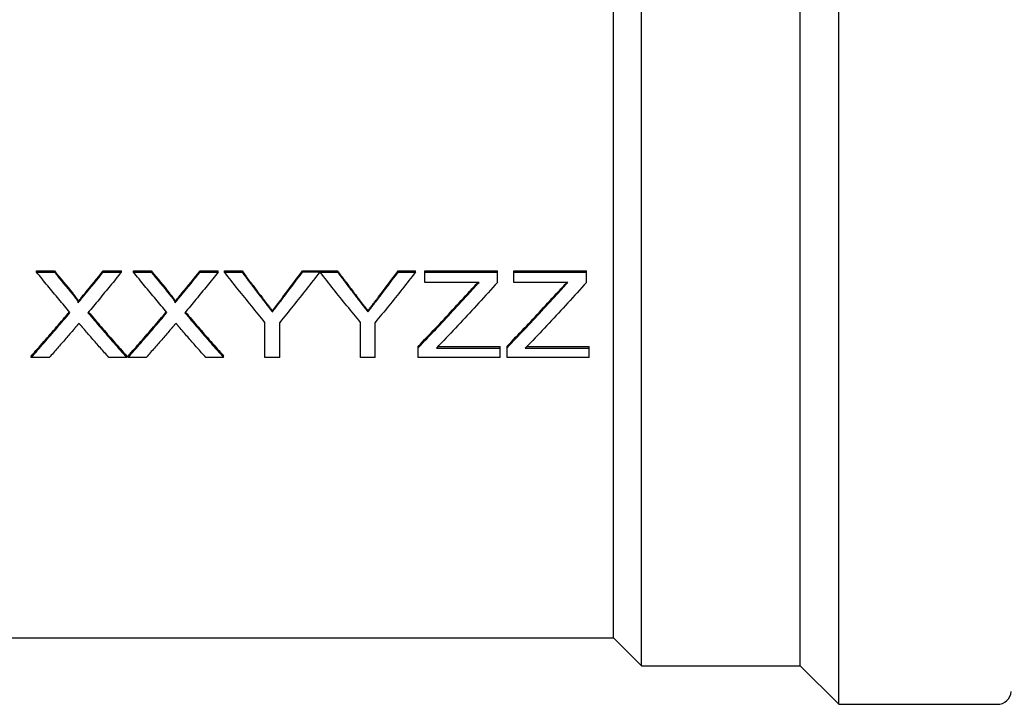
# Model space of a CAD drawing. Header units: millimetres. Extents: x 69 to 3753, y 6 to 390.
# Tile 3 of 11: x 331 to 373, y 147 to 176. Entities that reach past the tile are written whole.
import ezdxf

# ---------------------------------------------------------------- set-up
doc = ezdxf.new("R2010")
doc.units = ezdxf.units.MM
doc.layers.add('DETAIL', color=2, linetype='Continuous')

msp = doc.modelspace()

# ---------------------------------------------------------------- linework, layer by layer
at = {"layer": 'DETAIL'}
for p, q in [((365.953, 146.966), (365.953, 219.266)), ((357.503, 148.616), (357.503, 217.616)), ((364.303, 148.616), (364.303, 217.616)), ((356.303, 149.816), (356.303, 216.416)), ((331.573, 165.501), (331.573, 165.554)), ((331.573, 165.554), (332.338, 165.554)), ((331.573, 165.501), (332.338, 165.501)), ((332.338, 165.501), (332.338, 165.554)), ((334.433, 165.501), (334.433, 165.554)), ((334.433, 165.554), (335.208, 165.554)), ((334.433, 165.501), (335.208, 165.501)), ((335.208, 165.501), (335.208, 165.554)), ((335.727, 165.501), (335.727, 165.554)), ((335.727, 165.554), (336.491, 165.554)), ((335.727, 165.501), (336.491, 165.501)), ((336.491, 165.501), (336.491, 165.554)), ((338.586, 165.501), (338.586, 165.554)), ((338.586, 165.554), (339.362, 165.554)), ((338.586, 165.501), (339.362, 165.501)), ((339.362, 165.501), (339.362, 165.554)), ((339.629, 165.501), (339.629, 165.554)), ((339.629, 165.554), (340.38, 165.554)), ((339.629, 165.501), (340.38, 165.501)), ((340.38, 165.501), (340.38, 165.554)), ((342.975, 165.554), (343.72, 165.561)), ((342.975, 165.501), (342.975, 165.554)), ((342.975, 165.501), (343.72, 165.508)), ((343.72, 165.508), (343.72, 165.561)), ((343.726, 165.501), (343.726, 165.554)), ((343.726, 165.554), (344.476, 165.554)), ((343.726, 165.501), (344.476, 165.501)), ((344.476, 165.501), (344.476, 165.554)), ((347.071, 165.501), (347.071, 165.554)), ((347.071, 165.554), (347.822, 165.554)), ((347.071, 165.501), (347.822, 165.501)), ((347.822, 165.501), (347.822, 165.554)), ((348.219, 165.501), (348.219, 165.554)), ((348.219, 165.554), (351.335, 165.554)), ((348.219, 165.501), (351.335, 165.501)), ((348.219, 165.06), (348.219, 165.501)), ((351.335, 165.501), (351.335, 165.554)), ((351.335, 165.06), (351.335, 165.501)), ((352.027, 165.501), (352.027, 165.554)), ((352.027, 165.554), (355.142, 165.554)), ((352.027, 165.501), (355.142, 165.501)), ((352.027, 165.06), (352.027, 165.501)), ((355.142, 165.501), (355.142, 165.554)), ((355.142, 165.06), (355.142, 165.501)), ((350.539, 165.06), (348.219, 165.06)), ((354.346, 165.06), (352.027, 165.06)), ((333.356, 164.184), (333.356, 164.241)), ((337.51, 164.184), (337.51, 164.241)), ((341.678, 163.792), (341.678, 163.85)), ((345.774, 163.792), (345.774, 163.85)), ((341.36, 161.838), (341.36, 163.346)), ((341.995, 161.838), (341.995, 163.346)), ((345.456, 161.838), (345.456, 163.346)), ((346.091, 161.838), (346.091, 163.346)), ((347.931, 162.259), (347.931, 162.322)), ((347.931, 161.838), (347.931, 162.259)), ((348.711, 162.242), (351.45, 162.242)), ((348.772, 162.305), (351.45, 162.305)), ((351.45, 162.242), (351.45, 162.305)), ((351.45, 161.838), (351.45, 162.242)), ((351.738, 162.259), (351.738, 162.322)), ((351.738, 161.838), (351.738, 162.259)), ((352.519, 162.242), (355.258, 162.242)), ((352.579, 162.305), (355.258, 162.305)), ((355.258, 162.242), (355.258, 162.305)), ((355.258, 161.838), (355.258, 162.242)), ((331.342, 161.838), (331.342, 161.902)), ((332.117, 161.838), (331.342, 161.838)), ((335.439, 161.838), (334.673, 161.838)), ((335.439, 161.838), (335.439, 161.902)), ((335.496, 161.838), (335.496, 161.902)), ((336.271, 161.838), (335.496, 161.838)), ((339.592, 161.838), (338.827, 161.838)), ((339.592, 161.838), (339.592, 161.902)), ((341.995, 161.838), (341.36, 161.838)), ((346.091, 161.838), (345.456, 161.838)), ((351.45, 161.838), (347.931, 161.838)), ((355.258, 161.838), (351.738, 161.838)), ((330.443, 149.816), (356.303, 149.816)), ((356.303, 149.816), (357.503, 148.616)), ((357.503, 148.616), (364.303, 148.616)), ((364.303, 148.616), (365.953, 146.966)), ((365.953, 146.966), (372.753, 146.966))]:
    msp.add_line(p, q, dxfattribs=at)
at = {"layer": 'DETAIL', "flags": 128}
for points in [[(333.006, 163.765), (332.946, 163.836), (332.886, 163.907), (332.827, 163.978), (332.767, 164.049), (332.707, 164.121), (332.647, 164.192), (332.588, 164.264), (332.528, 164.335), (332.468, 164.407), (332.409, 164.479), (332.349, 164.552), (332.289, 164.624), (332.23, 164.696), (332.17, 164.769), (332.11, 164.841), (332.051, 164.914), (331.991, 164.987), (331.931, 165.06), (331.872, 165.133), (331.812, 165.207), (331.752, 165.28), (331.693, 165.353), (331.633, 165.427), (331.573, 165.501)], [(335.208, 165.501), (335.148, 165.427), (335.088, 165.353), (335.029, 165.279), (334.969, 165.206), (334.909, 165.132), (334.85, 165.059), (334.79, 164.985), (334.73, 164.912), (334.671, 164.839), (334.611, 164.766), (334.551, 164.693), (334.492, 164.621), (334.432, 164.548), (334.372, 164.476), (334.313, 164.404), (334.253, 164.331), (334.193, 164.259), (334.133, 164.188), (334.074, 164.116), (334.014, 164.044), (333.954, 163.973), (333.895, 163.901), (333.835, 163.83), (333.775, 163.759)], [(337.159, 163.765), (337.1, 163.836), (337.04, 163.907), (336.98, 163.978), (336.921, 164.049), (336.861, 164.121), (336.801, 164.192), (336.742, 164.264), (336.682, 164.335), (336.622, 164.407), (336.563, 164.479), (336.503, 164.552), (336.443, 164.624), (336.384, 164.696), (336.324, 164.769), (336.264, 164.841), (336.204, 164.914), (336.145, 164.987), (336.085, 165.06), (336.025, 165.133), (335.966, 165.207), (335.906, 165.28), (335.846, 165.353), (335.787, 165.427), (335.727, 165.501)], [(339.362, 165.501), (339.302, 165.427), (339.242, 165.353), (339.183, 165.279), (339.123, 165.206), (339.063, 165.132), (339.004, 165.059), (338.944, 164.985), (338.884, 164.912), (338.824, 164.839), (338.765, 164.766), (338.705, 164.693), (338.645, 164.621), (338.586, 164.548), (338.526, 164.476), (338.466, 164.404), (338.407, 164.331), (338.347, 164.259), (338.287, 164.188), (338.228, 164.116), (338.168, 164.044), (338.108, 163.973), (338.049, 163.901), (337.989, 163.83), (337.929, 163.759)], [(341.36, 163.346), (341.288, 163.434), (341.216, 163.522), (341.144, 163.609), (341.072, 163.697), (341, 163.786), (340.927, 163.874), (340.855, 163.963), (340.783, 164.052), (340.711, 164.141), (340.639, 164.23), (340.567, 164.32), (340.495, 164.409), (340.423, 164.499), (340.351, 164.589), (340.278, 164.68), (340.206, 164.77), (340.134, 164.861), (340.062, 164.952), (339.99, 165.043), (339.918, 165.134), (339.846, 165.225), (339.774, 165.317), (339.701, 165.409), (339.629, 165.501)], [(340.38, 165.554), (340.417, 165.505), (340.453, 165.456), (340.489, 165.408), (340.526, 165.359), (340.562, 165.311), (340.598, 165.262), (340.635, 165.214), (340.671, 165.166), (340.707, 165.117), (340.744, 165.069), (340.78, 165.021), (340.817, 164.973), (340.853, 164.925), (340.889, 164.877), (340.926, 164.829), (340.962, 164.781), (340.998, 164.733), (341.035, 164.686), (341.071, 164.638), (341.107, 164.59), (341.144, 164.543), (341.18, 164.495), (341.216, 164.448), (341.253, 164.4)], [(340.38, 165.501), (340.417, 165.452), (340.453, 165.403), (340.489, 165.355), (340.526, 165.306), (340.562, 165.257), (340.598, 165.209), (340.635, 165.16), (340.671, 165.112), (340.707, 165.063), (340.744, 165.015), (340.78, 164.967), (340.817, 164.918), (340.853, 164.87), (340.889, 164.822), (340.926, 164.774), (340.962, 164.726), (340.998, 164.678), (341.035, 164.63), (341.071, 164.582), (341.107, 164.535), (341.144, 164.487), (341.18, 164.439), (341.216, 164.392), (341.253, 164.344)], [(343.72, 165.508), (343.648, 165.416), (343.576, 165.323), (343.504, 165.232), (343.432, 165.14), (343.361, 165.048), (343.289, 164.957), (343.217, 164.866), (343.145, 164.775), (343.073, 164.684), (343.001, 164.593), (342.929, 164.503), (342.857, 164.413), (342.785, 164.323), (342.714, 164.233), (342.642, 164.144), (342.57, 164.054), (342.498, 163.965), (342.426, 163.876), (342.354, 163.787), (342.282, 163.699), (342.21, 163.61), (342.139, 163.522), (342.067, 163.434), (341.995, 163.346)], [(345.456, 163.346), (345.384, 163.434), (345.312, 163.522), (345.24, 163.609), (345.168, 163.697), (345.096, 163.786), (345.024, 163.874), (344.951, 163.963), (344.879, 164.052), (344.807, 164.141), (344.735, 164.23), (344.663, 164.32), (344.591, 164.409), (344.519, 164.499), (344.447, 164.589), (344.375, 164.68), (344.302, 164.77), (344.23, 164.861), (344.158, 164.952), (344.086, 165.043), (344.014, 165.134), (343.942, 165.225), (343.87, 165.317), (343.798, 165.409), (343.726, 165.501)], [(344.476, 165.554), (344.513, 165.505), (344.549, 165.456), (344.585, 165.408), (344.622, 165.359), (344.658, 165.311), (344.695, 165.262), (344.731, 165.214), (344.767, 165.166), (344.804, 165.117), (344.84, 165.069), (344.876, 165.021), (344.913, 164.973), (344.949, 164.925), (344.985, 164.877), (345.022, 164.829), (345.058, 164.781), (345.094, 164.733), (345.131, 164.686), (345.167, 164.638), (345.204, 164.59), (345.24, 164.543), (345.276, 164.495), (345.313, 164.448), (345.349, 164.4)], [(344.476, 165.501), (344.513, 165.452), (344.549, 165.403), (344.585, 165.355), (344.622, 165.306), (344.658, 165.257), (344.695, 165.209), (344.731, 165.16), (344.767, 165.112), (344.804, 165.063), (344.84, 165.015), (344.876, 164.967), (344.913, 164.918), (344.949, 164.87), (344.985, 164.822), (345.022, 164.774), (345.058, 164.726), (345.094, 164.678), (345.131, 164.63), (345.167, 164.582), (345.204, 164.535), (345.24, 164.487), (345.276, 164.439), (345.313, 164.392), (345.349, 164.344)], [(347.822, 165.501), (347.75, 165.409), (347.677, 165.317), (347.605, 165.225), (347.533, 165.134), (347.461, 165.043), (347.389, 164.952), (347.317, 164.861), (347.245, 164.77), (347.173, 164.68), (347.101, 164.589), (347.028, 164.499), (346.956, 164.409), (346.884, 164.32), (346.812, 164.23), (346.74, 164.141), (346.668, 164.052), (346.596, 163.963), (346.524, 163.874), (346.451, 163.786), (346.379, 163.697), (346.307, 163.609), (346.235, 163.522), (346.163, 163.434), (346.091, 163.346)], [(351.335, 165.06), (351.234, 164.949), (351.134, 164.838), (351.034, 164.727), (350.934, 164.617), (350.834, 164.506), (350.734, 164.396), (350.633, 164.287), (350.533, 164.178), (350.433, 164.068), (350.333, 163.96), (350.233, 163.851), (350.133, 163.743), (350.032, 163.635), (349.932, 163.528), (349.832, 163.421), (349.732, 163.314), (349.632, 163.207), (349.531, 163.101), (349.431, 162.995), (349.331, 162.889), (349.231, 162.784), (349.131, 162.679), (349.031, 162.574), (348.93, 162.47)], [(355.142, 165.06), (355.042, 164.949), (354.942, 164.838), (354.842, 164.727), (354.742, 164.617), (354.641, 164.506), (354.541, 164.396), (354.441, 164.287), (354.341, 164.178), (354.241, 164.068), (354.141, 163.96), (354.04, 163.851), (353.94, 163.743), (353.84, 163.635), (353.74, 163.528), (353.64, 163.421), (353.54, 163.314), (353.439, 163.207), (353.339, 163.101), (353.239, 162.995), (353.139, 162.889), (353.039, 162.784), (352.938, 162.679), (352.838, 162.574), (352.738, 162.47)], [(333.123, 164.596), (333.138, 164.577), (333.153, 164.558), (333.167, 164.541), (333.181, 164.524), (333.193, 164.509), (333.205, 164.494), (333.216, 164.48), (333.226, 164.467), (333.235, 164.455), (333.242, 164.447), (333.248, 164.439), (333.258, 164.425), (333.271, 164.407), (333.283, 164.39), (333.293, 164.375), (333.303, 164.361), (333.312, 164.347), (333.32, 164.334), (333.328, 164.321), (333.335, 164.308), (333.343, 164.294), (333.35, 164.279), (333.355, 164.261), (333.356, 164.241)], [(337.277, 164.596), (337.292, 164.577), (337.307, 164.558), (337.321, 164.541), (337.334, 164.524), (337.347, 164.509), (337.359, 164.494), (337.369, 164.48), (337.379, 164.467), (337.389, 164.455), (337.395, 164.447), (337.401, 164.439), (337.412, 164.425), (337.425, 164.407), (337.436, 164.39), (337.447, 164.375), (337.457, 164.361), (337.466, 164.347), (337.474, 164.334), (337.482, 164.321), (337.489, 164.308), (337.497, 164.294), (337.504, 164.279), (337.509, 164.261), (337.51, 164.241)], [(347.931, 162.322), (348.023, 162.417), (348.115, 162.513), (348.208, 162.608), (348.3, 162.704), (348.392, 162.801), (348.485, 162.898), (348.577, 162.994), (348.669, 163.092), (348.762, 163.189), (348.854, 163.287), (348.946, 163.385), (349.039, 163.483), (349.131, 163.582), (349.223, 163.68), (349.316, 163.779), (349.408, 163.879), (349.5, 163.978), (349.593, 164.078), (349.685, 164.178), (349.777, 164.278), (349.87, 164.379), (349.962, 164.48), (350.054, 164.581), (350.146, 164.682)], [(347.931, 162.259), (348.023, 162.355), (348.115, 162.451), (348.208, 162.547), (348.3, 162.643), (348.392, 162.74), (348.485, 162.837), (348.577, 162.934), (348.669, 163.031), (348.762, 163.129), (348.854, 163.227), (348.946, 163.326), (349.039, 163.424), (349.131, 163.523), (349.223, 163.622), (349.316, 163.721), (349.408, 163.821), (349.5, 163.921), (349.593, 164.021), (349.685, 164.121), (349.777, 164.222), (349.87, 164.323), (349.962, 164.424), (350.054, 164.525), (350.146, 164.627)], [(351.738, 162.322), (351.831, 162.417), (351.923, 162.513), (352.015, 162.608), (352.108, 162.704), (352.2, 162.801), (352.292, 162.898), (352.385, 162.994), (352.477, 163.092), (352.569, 163.189), (352.662, 163.287), (352.754, 163.385), (352.846, 163.483), (352.939, 163.582), (353.031, 163.68), (353.123, 163.779), (353.216, 163.879), (353.308, 163.978), (353.4, 164.078), (353.493, 164.178), (353.585, 164.278), (353.677, 164.379), (353.77, 164.48), (353.862, 164.581), (353.954, 164.682)], [(351.738, 162.259), (351.831, 162.355), (351.923, 162.451), (352.015, 162.547), (352.108, 162.643), (352.2, 162.74), (352.292, 162.837), (352.385, 162.934), (352.477, 163.031), (352.569, 163.129), (352.662, 163.227), (352.754, 163.326), (352.846, 163.424), (352.939, 163.523), (353.031, 163.622), (353.123, 163.721), (353.216, 163.821), (353.308, 163.921), (353.4, 164.021), (353.493, 164.121), (353.585, 164.222), (353.677, 164.323), (353.77, 164.424), (353.862, 164.525), (353.954, 164.627)], [(333.123, 164.54), (333.138, 164.521), (333.153, 164.503), (333.167, 164.485), (333.181, 164.468), (333.193, 164.453), (333.205, 164.438), (333.216, 164.424), (333.226, 164.411), (333.235, 164.399), (333.243, 164.388), (333.251, 164.378), (333.258, 164.369), (333.271, 164.351), (333.283, 164.334), (333.294, 164.318), (333.303, 164.304), (333.312, 164.292), (333.319, 164.28), (333.329, 164.262), (333.338, 164.247), (333.345, 164.234), (333.352, 164.216), (333.355, 164.203), (333.356, 164.184)], [(337.277, 164.54), (337.292, 164.521), (337.307, 164.503), (337.321, 164.485), (337.334, 164.468), (337.347, 164.453), (337.359, 164.438), (337.369, 164.424), (337.379, 164.411), (337.389, 164.399), (337.397, 164.388), (337.405, 164.378), (337.412, 164.369), (337.425, 164.351), (337.437, 164.334), (337.447, 164.318), (337.457, 164.304), (337.465, 164.292), (337.473, 164.28), (337.483, 164.262), (337.492, 164.247), (337.498, 164.234), (337.506, 164.216), (337.509, 164.203), (337.51, 164.184)], [(341.253, 164.4), (341.277, 164.369), (341.301, 164.338), (341.324, 164.308), (341.346, 164.279), (341.368, 164.251), (341.389, 164.223), (341.41, 164.196), (341.43, 164.17), (341.45, 164.145), (341.469, 164.12), (341.488, 164.096), (341.506, 164.073), (341.523, 164.05), (341.54, 164.029), (341.556, 164.007), (341.572, 163.987), (341.587, 163.967), (341.602, 163.949), (341.616, 163.93), (341.63, 163.913), (341.643, 163.896), (341.655, 163.88), (341.667, 163.865), (341.678, 163.85)], [(341.253, 164.344), (341.277, 164.313), (341.301, 164.282), (341.324, 164.252), (341.346, 164.223), (341.368, 164.194), (341.389, 164.167), (341.41, 164.14), (341.43, 164.113), (341.45, 164.088), (341.469, 164.063), (341.488, 164.039), (341.506, 164.016), (341.523, 163.993), (341.54, 163.971), (341.556, 163.95), (341.572, 163.93), (341.587, 163.91), (341.602, 163.891), (341.616, 163.873), (341.63, 163.855), (341.643, 163.838), (341.655, 163.822), (341.667, 163.807), (341.678, 163.792)], [(341.678, 163.85), (341.695, 163.871), (341.711, 163.892), (341.728, 163.914), (341.745, 163.936), (341.763, 163.958), (341.78, 163.981), (341.798, 164.004), (341.816, 164.027), (341.835, 164.05), (341.853, 164.074), (341.872, 164.098), (341.891, 164.123), (341.91, 164.148), (341.929, 164.173), (341.949, 164.198), (341.969, 164.224), (341.989, 164.25), (342.009, 164.277), (342.03, 164.304), (342.051, 164.331), (342.072, 164.358), (342.093, 164.386), (342.115, 164.414), (342.136, 164.443)], [(341.678, 163.792), (341.695, 163.813), (341.711, 163.835), (341.728, 163.856), (341.745, 163.878), (341.763, 163.901), (341.78, 163.923), (341.798, 163.946), (341.816, 163.97), (341.835, 163.993), (341.853, 164.017), (341.872, 164.041), (341.891, 164.066), (341.91, 164.091), (341.929, 164.116), (341.949, 164.142), (341.969, 164.168), (341.989, 164.194), (342.009, 164.22), (342.03, 164.247), (342.051, 164.274), (342.072, 164.302), (342.093, 164.33), (342.115, 164.358), (342.136, 164.387)], [(345.349, 164.4), (345.373, 164.369), (345.397, 164.338), (345.42, 164.308), (345.442, 164.279), (345.464, 164.251), (345.486, 164.223), (345.506, 164.196), (345.527, 164.17), (345.546, 164.145), (345.565, 164.12), (345.584, 164.096), (345.602, 164.073), (345.619, 164.05), (345.636, 164.029), (345.653, 164.007), (345.668, 163.987), (345.684, 163.967), (345.698, 163.949), (345.712, 163.93), (345.726, 163.913), (345.739, 163.896), (345.751, 163.88), (345.763, 163.865), (345.774, 163.85)], [(345.349, 164.344), (345.373, 164.313), (345.397, 164.282), (345.42, 164.252), (345.442, 164.223), (345.464, 164.194), (345.486, 164.167), (345.506, 164.14), (345.527, 164.113), (345.546, 164.088), (345.565, 164.063), (345.584, 164.039), (345.602, 164.016), (345.619, 163.993), (345.636, 163.971), (345.653, 163.95), (345.668, 163.93), (345.684, 163.91), (345.698, 163.891), (345.712, 163.873), (345.726, 163.855), (345.739, 163.838), (345.751, 163.822), (345.763, 163.807), (345.774, 163.792)], [(345.774, 163.85), (345.791, 163.871), (345.808, 163.892), (345.825, 163.914), (345.842, 163.936), (345.859, 163.958), (345.877, 163.981), (345.894, 164.004), (345.912, 164.027), (345.931, 164.05), (345.949, 164.074), (345.968, 164.098), (345.987, 164.123), (346.006, 164.148), (346.026, 164.173), (346.045, 164.198), (346.065, 164.224), (346.085, 164.25), (346.106, 164.277), (346.126, 164.304), (346.147, 164.331), (346.168, 164.358), (346.189, 164.386), (346.211, 164.414), (346.232, 164.443)], [(345.774, 163.792), (345.791, 163.813), (345.808, 163.835), (345.825, 163.856), (345.842, 163.878), (345.859, 163.901), (345.877, 163.923), (345.894, 163.946), (345.912, 163.97), (345.931, 163.993), (345.949, 164.017), (345.968, 164.041), (345.987, 164.066), (346.006, 164.091), (346.026, 164.116), (346.045, 164.142), (346.065, 164.168), (346.085, 164.194), (346.106, 164.22), (346.126, 164.247), (346.147, 164.274), (346.168, 164.302), (346.189, 164.33), (346.211, 164.358), (346.232, 164.387)], [(331.342, 161.902), (331.411, 161.979), (331.479, 162.056), (331.547, 162.133), (331.616, 162.21), (331.684, 162.288), (331.752, 162.365), (331.82, 162.443), (331.889, 162.521), (331.957, 162.599), (332.025, 162.678), (332.093, 162.756), (332.162, 162.835), (332.23, 162.914), (332.298, 162.993), (332.367, 163.072), (332.435, 163.152), (332.503, 163.231), (332.571, 163.311), (332.64, 163.391), (332.708, 163.471), (332.776, 163.552), (332.845, 163.632), (332.913, 163.713), (332.981, 163.794)], [(331.342, 161.838), (331.412, 161.916), (331.481, 161.995), (331.55, 162.073), (331.62, 162.152), (331.689, 162.231), (331.758, 162.31), (331.827, 162.389), (331.897, 162.469), (331.966, 162.548), (332.035, 162.628), (332.105, 162.708), (332.174, 162.788), (332.243, 162.869), (332.313, 162.949), (332.382, 163.03), (332.451, 163.111), (332.52, 163.192), (332.59, 163.273), (332.659, 163.355), (332.728, 163.436), (332.798, 163.518), (332.867, 163.6), (332.936, 163.682), (333.006, 163.765)], [(333.775, 163.759), (333.845, 163.677), (333.914, 163.595), (333.983, 163.513), (334.053, 163.432), (334.122, 163.35), (334.191, 163.269), (334.26, 163.188), (334.33, 163.107), (334.399, 163.026), (334.468, 162.946), (334.538, 162.865), (334.607, 162.785), (334.676, 162.705), (334.746, 162.626), (334.815, 162.546), (334.884, 162.467), (334.953, 162.387), (335.023, 162.308), (335.092, 162.23), (335.161, 162.151), (335.231, 162.073), (335.3, 161.994), (335.369, 161.916), (335.439, 161.838)], [(333.8, 163.788), (333.868, 163.707), (333.936, 163.627), (334.005, 163.547), (334.073, 163.467), (334.141, 163.387), (334.209, 163.307), (334.278, 163.227), (334.346, 163.148), (334.414, 163.069), (334.483, 162.99), (334.551, 162.911), (334.619, 162.832), (334.687, 162.754), (334.756, 162.675), (334.824, 162.597), (334.892, 162.519), (334.961, 162.441), (335.029, 162.364), (335.097, 162.286), (335.165, 162.209), (335.234, 162.132), (335.302, 162.055), (335.37, 161.979), (335.439, 161.902)], [(335.496, 161.902), (335.565, 161.979), (335.633, 162.056), (335.701, 162.133), (335.769, 162.21), (335.838, 162.288), (335.906, 162.365), (335.974, 162.443), (336.042, 162.521), (336.111, 162.599), (336.179, 162.678), (336.247, 162.756), (336.316, 162.835), (336.384, 162.914), (336.452, 162.993), (336.52, 163.072), (336.589, 163.152), (336.657, 163.231), (336.725, 163.311), (336.794, 163.391), (336.862, 163.471), (336.93, 163.552), (336.998, 163.632), (337.067, 163.713), (337.135, 163.794)], [(335.496, 161.838), (335.566, 161.916), (335.635, 161.995), (335.704, 162.073), (335.773, 162.152), (335.843, 162.231), (335.912, 162.31), (335.981, 162.389), (336.051, 162.469), (336.12, 162.548), (336.189, 162.628), (336.259, 162.708), (336.328, 162.788), (336.397, 162.869), (336.466, 162.949), (336.536, 163.03), (336.605, 163.111), (336.674, 163.192), (336.744, 163.273), (336.813, 163.355), (336.882, 163.436), (336.952, 163.518), (337.021, 163.6), (337.09, 163.682), (337.159, 163.765)], [(337.929, 163.759), (337.999, 163.677), (338.068, 163.595), (338.137, 163.513), (338.206, 163.432), (338.276, 163.35), (338.345, 163.269), (338.414, 163.188), (338.484, 163.107), (338.553, 163.026), (338.622, 162.946), (338.692, 162.865), (338.761, 162.785), (338.83, 162.705), (338.899, 162.626), (338.969, 162.546), (339.038, 162.467), (339.107, 162.387), (339.177, 162.308), (339.246, 162.23), (339.315, 162.151), (339.384, 162.073), (339.454, 161.994), (339.523, 161.916), (339.592, 161.838)], [(337.954, 163.788), (338.022, 163.707), (338.09, 163.627), (338.158, 163.547), (338.227, 163.467), (338.295, 163.387), (338.363, 163.307), (338.432, 163.227), (338.5, 163.148), (338.568, 163.069), (338.636, 162.99), (338.705, 162.911), (338.773, 162.832), (338.841, 162.754), (338.91, 162.675), (338.978, 162.597), (339.046, 162.519), (339.114, 162.441), (339.183, 162.364), (339.251, 162.286), (339.319, 162.209), (339.388, 162.132), (339.456, 162.055), (339.524, 161.979), (339.592, 161.902)], [(333.181, 163.058), (333.137, 163.007), (333.093, 162.955), (333.048, 162.903), (333.004, 162.852), (332.96, 162.8), (332.915, 162.749), (332.871, 162.698), (332.826, 162.647), (332.782, 162.596), (332.738, 162.545), (332.693, 162.494), (332.649, 162.443), (332.605, 162.392), (332.56, 162.341), (332.516, 162.291), (332.472, 162.24), (332.427, 162.19), (332.383, 162.139), (332.339, 162.089), (332.294, 162.039), (332.25, 161.988), (332.205, 161.938), (332.161, 161.888), (332.117, 161.838)], [(333.393, 163.307), (333.388, 163.301), (333.382, 163.294), (333.375, 163.286), (333.368, 163.278), (333.36, 163.269), (333.352, 163.259), (333.343, 163.248), (333.333, 163.236), (333.322, 163.224), (333.311, 163.211), (333.299, 163.197), (333.287, 163.183), (333.28, 163.174), (333.272, 163.165), (333.263, 163.155), (333.254, 163.144), (333.245, 163.133), (333.234, 163.12), (333.227, 163.111), (333.219, 163.102), (333.21, 163.092), (333.201, 163.081), (333.191, 163.07), (333.181, 163.058)], [(333.578, 163.092), (333.57, 163.1), (333.563, 163.109), (333.555, 163.118), (333.547, 163.127), (333.539, 163.136), (333.532, 163.145), (333.524, 163.154), (333.516, 163.163), (333.509, 163.172), (333.501, 163.181), (333.493, 163.19), (333.486, 163.199), (333.478, 163.208), (333.47, 163.217), (333.462, 163.226), (333.455, 163.235), (333.447, 163.244), (333.439, 163.253), (333.432, 163.262), (333.424, 163.271), (333.416, 163.28), (333.409, 163.289), (333.401, 163.298), (333.393, 163.307)], [(334.673, 161.838), (334.628, 161.89), (334.582, 161.941), (334.536, 161.992), (334.491, 162.044), (334.445, 162.096), (334.399, 162.147), (334.354, 162.199), (334.308, 162.251), (334.263, 162.303), (334.217, 162.355), (334.171, 162.407), (334.126, 162.459), (334.08, 162.511), (334.034, 162.564), (333.989, 162.616), (333.943, 162.669), (333.897, 162.721), (333.852, 162.774), (333.806, 162.827), (333.761, 162.879), (333.715, 162.932), (333.669, 162.985), (333.624, 163.038), (333.578, 163.092)], [(337.335, 163.058), (337.291, 163.007), (337.246, 162.955), (337.202, 162.903), (337.158, 162.852), (337.113, 162.8), (337.069, 162.749), (337.025, 162.698), (336.98, 162.647), (336.936, 162.596), (336.892, 162.545), (336.847, 162.494), (336.803, 162.443), (336.759, 162.392), (336.714, 162.341), (336.67, 162.291), (336.625, 162.24), (336.581, 162.19), (336.537, 162.139), (336.492, 162.089), (336.448, 162.039), (336.404, 161.988), (336.359, 161.938), (336.315, 161.888), (336.271, 161.838)], [(337.547, 163.307), (337.542, 163.301), (337.536, 163.294), (337.529, 163.286), (337.522, 163.278), (337.514, 163.269), (337.506, 163.259), (337.496, 163.248), (337.487, 163.236), (337.476, 163.224), (337.465, 163.211), (337.453, 163.197), (337.441, 163.183), (337.433, 163.174), (337.426, 163.165), (337.417, 163.155), (337.408, 163.144), (337.398, 163.133), (337.388, 163.12), (337.38, 163.111), (337.372, 163.102), (337.364, 163.092), (337.355, 163.081), (337.345, 163.07), (337.335, 163.058)], [(337.732, 163.092), (337.724, 163.1), (337.716, 163.109), (337.709, 163.118), (337.701, 163.127), (337.693, 163.136), (337.686, 163.145), (337.678, 163.154), (337.67, 163.163), (337.663, 163.172), (337.655, 163.181), (337.647, 163.19), (337.639, 163.199), (337.632, 163.208), (337.624, 163.217), (337.616, 163.226), (337.609, 163.235), (337.601, 163.244), (337.593, 163.253), (337.586, 163.262), (337.578, 163.271), (337.57, 163.28), (337.562, 163.289), (337.555, 163.298), (337.547, 163.307)], [(338.827, 161.838), (338.781, 161.89), (338.736, 161.941), (338.69, 161.992), (338.645, 162.044), (338.599, 162.096), (338.553, 162.147), (338.508, 162.199), (338.462, 162.251), (338.416, 162.303), (338.371, 162.355), (338.325, 162.407), (338.279, 162.459), (338.234, 162.511), (338.188, 162.564), (338.143, 162.616), (338.097, 162.669), (338.051, 162.721), (338.006, 162.774), (337.96, 162.827), (337.914, 162.879), (337.869, 162.932), (337.823, 162.985), (337.777, 163.038), (337.732, 163.092)]]:
    msp.add_lwpolyline(points, dxfattribs=at)
at = {"layer": 'DETAIL'}
msp.add_arc((372.753, 147.566), 0.6, 270, 355, dxfattribs=at)
for centre, major_axis, ratio, start_param, end_param in [((332.73, 191.685), (24.614, -42.499), 0.307476, 5.186352, 5.214527), ((332.73, 191.659), (24.585, -42.576), 0.306851, 5.186738, 5.21494), ((334.041, 191.613), (24.469, 42.429), 0.306598, 4.209644, 4.23788), ((334.041, 191.587), (24.441, 42.506), 0.305973, 4.209233, 4.237496), ((336.884, 191.685), (24.614, -42.499), 0.307476, 5.186352, 5.214527), ((336.884, 191.659), (24.585, -42.576), 0.306851, 5.186737, 5.21494), ((338.195, 191.613), (24.469, 42.429), 0.306598, 4.209644, 4.23788), ((338.195, 191.587), (24.441, 42.506), 0.305973, 4.209233, 4.237496), ((342.555, 190.38), (21.882, 41.196), 0.291109, 4.194238, 4.227837), ((342.555, 190.358), (21.859, 41.276), 0.290486, 4.193862, 4.22749), ((346.652, 190.38), (21.882, 41.196), 0.291109, 4.194238, 4.227837), ((346.652, 190.358), (21.859, 41.276), 0.290486, 4.193862, 4.22749), ((350.343, 193.585), (28.116, 44.377), 0.330186, 4.225779, 4.238148), ((350.343, 193.616), (28.153, 44.303), 0.330816, 4.226235, 4.237051), ((354.15, 193.585), (28.116, 44.377), 0.330186, 4.225779, 4.238148), ((354.15, 193.616), (28.153, 44.303), 0.330816, 4.226235, 4.237051), ((333.503, 191.924), (24.19, 42.596), 0.31775, 4.196969, 4.207571), ((337.657, 191.924), (24.19, 42.596), 0.31775, 4.196969, 4.207571), ((333.503, 191.898), (24.162, 42.673), 0.317102, 4.196556, 4.207168), ((337.657, 191.898), (24.162, 42.673), 0.317103, 4.196556, 4.207168), ((348.821, 194.942), (-26.681, -45.128), 0.37445, 1.002755, 1.009691), ((352.629, 194.943), (-26.681, -45.128), 0.374451, 1.002755, 1.00969)]:
    msp.add_ellipse(centre, major_axis=major_axis, ratio=ratio, start_param=start_param, end_param=end_param, dxfattribs=at)

doc.saveas('drawing.dxf')
